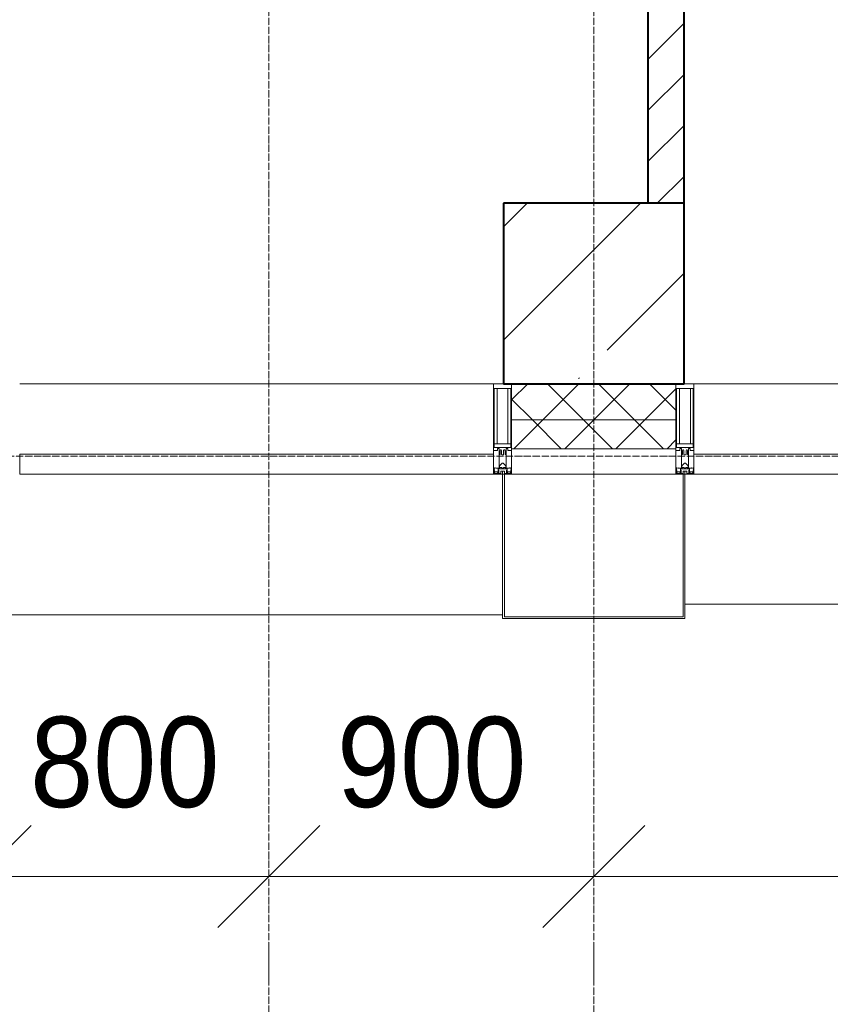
# Model space of a CAD drawing. Header units: millimetres. Extents: x -816133 to 919604, y 87941 to 147341.
# Tile 119 of 201: x -14442 to -12197, y 119056 to 121782. Entities that reach past the tile are written whole.
import ezdxf

# ---------------------------------------------------------------- set-up
doc = ezdxf.new("R2010")
doc.units = ezdxf.units.MM
doc.linetypes.add('ADSK_Линия сетки', pattern=[25, 20, -2.5, 0, -2.5])
doc.linetypes.add('Линия сетки', pattern=[25, 20, -2.5, 0, -2.5])
for name, color, linetype, lineweight in [('A-010-D_DIM', 7, 'Continuous', 9), ('A-200-M_WALL', 7, 'Continuous', 18), ('A-200-M_WALL_INT', 7, 'Continuous', 18), ('A-200-M_WALL_PAT', 7, 'Continuous', 40), ('A-214-M_CURT_WALL', 7, 'Continuous', 18), ('A-215-M_CURT_PANEL', 7, 'Continuous', 18), ('A-280-M_COLUMN', 7, 'Continuous', 18), ('S-280-M_COLUMN', 7, 'Continuous', 18), ('Z-030-M_GRID', 7, 'Continuous', 9), ('Z-060-M_DETAIL', 7, 'Continuous', 18), ('СС-011-ПОЖ-СИГНАЛИЗАЦИЯ', 1, 'Continuous', 30)]:
    doc.layers.add(name, color=color, linetype=linetype, lineweight=lineweight)
doc.styles.add('Arial_3', font='arial.ttf', dxfattribs={"width": 0.9, "height": 500})

# ---------------------------------------------------------------- blocks, each defined once
blk = doc.blocks.new('10эт')
at = {"layer": 'S-280-M_COLUMN', "lineweight": 9}
h = blk.add_hatch(dxfattribs=at)
h.set_pattern_fill('FP_26', color=9, style=0, pattern_type=2)
h.set_pattern_definition([(45, (221501.7, 104051.05), (-314.309, 314.309), []), (45, (221816.03, 104051.05), (-314.309, 314.309), [555.625, -111.125, 3.353, -107.772])])
h.paths.add_polyline_path([(347701.7, 119651.1), (347701.7, 120151.1), (347201.7, 120151.1), (347201.7, 119651.1)])
at = {"color": 9, "linetype": 'ByBlock', "lineweight": 15}
for p, q in [((345610.3, 118145.2), (345893.1, 118428)), ((345610.3, 118145.2), (345893.1, 118428)), ((346693.1, 118428), (346410.3, 118145.2)), ((346410.3, 118145.2), (346693.1, 118428)), ((347593.1, 118428), (347310.3, 118145.2)), ((347593.1, 118428), (347310.3, 118145.2))]:
    blk.add_line(p, q, dxfattribs=at)
at = {"layer": 'A-010-D_DIM', "color": 9, "lineweight": 20}
for p, q in [((343551.7, 118286.6), (346051.7, 118286.6)), ((345751.7, 118286.6), (346551.7, 118286.6)), ((346551.7, 118286.6), (346268.9, 118286.6)), ((346551.7, 118286.6), (346834.5, 118286.6)), ((346551.7, 118286.6), (347451.7, 118286.6)), ((347151.7, 118286.6), (351351.7, 118286.6)), ((347451.7, 118286.6), (347734.5, 118286.6)), ((346551.7, 118086.6), (346551.7, 117986.6)), ((346551.7, 118086.6), (346551.7, 117986.6)), ((347451.7, 118086.6), (347451.7, 117986.6)), ((347451.7, 118086.6), (347451.7, 117986.6))]:
    blk.add_line(p, q, dxfattribs=at)
at = {"layer": 'A-200-M_WALL', "color": 9, "lineweight": 9}
for p, q in [((347224.2, 119651.1), (347224.2, 119471.1)), ((347679.2, 119471.1), (347679.2, 119651.1)), ((347679.2, 119551.1), (347224.2, 119551.1)), ((347224.2, 119471.1), (347679.2, 119471.1))]:
    blk.add_line(p, q, dxfattribs=at)
at = {"layer": 'A-200-M_WALL_INT', "color": 9, "lineweight": 40}
for p, q in [((347601.7, 123451.1), (347601.7, 120151.1)), ((347701.7, 120151.1), (347701.7, 122751.1))]:
    blk.add_line(p, q, dxfattribs=at)
at = {"layer": 'A-200-M_WALL_PAT', "color": 9, "linetype": 'Continuous', "lineweight": 9}
for p, q in [((347601.7, 120549.5), (347701.7, 120649.5)), ((347601.7, 120408.1), (347701.7, 120508.1)), ((347601.7, 120266.7), (347701.7, 120366.7)), ((347627.5, 120151.1), (347701.7, 120225.2))]:
    blk.add_line(p, q, dxfattribs=at)
at = {"layer": 'A-200-M_WALL_PAT', "color": 9, "linetype": 'Continuous', "lineweight": 5}
for p, q in [((347224.2, 119606.3), (347269, 119651.1)), ((347310.4, 119551.1), (347410.4, 119651.1)), ((347423.1, 119551.1), (347323.1, 119651.1)), ((347451.8, 119551.1), (347551.8, 119651.1)), ((347564.5, 119551.1), (347464.5, 119651.1)), ((347593.2, 119551.1), (347679.2, 119637)), ((347679.2, 119577.7), (347605.9, 119651.1)), ((347281.7, 119551.1), (347224.2, 119608.5)), ((347230.4, 119471.1), (347310.4, 119551.1)), ((347361.7, 119471.1), (347281.7, 119551.1)), ((347371.8, 119471.1), (347451.8, 119551.1)), ((347503.1, 119471.1), (347423.1, 119551.1)), ((347513.2, 119471.1), (347593.2, 119551.1)), ((347644.5, 119471.1), (347564.5, 119551.1)), ((347654.6, 119471.1), (347679.2, 119495.6))]:
    blk.add_line(p, q, dxfattribs=at)
at = {"layer": 'A-214-M_CURT_WALL', "color": 9, "lineweight": 5}
for p, q in [((347174.2, 119651.1), (345861.7, 119651.1)), ((349041.7, 119651.1), (347729.2, 119651.1))]:
    blk.add_line(p, q, dxfattribs=at)
at = {"layer": 'A-214-M_CURT_WALL', "color": 9, "lineweight": 5, "extrusion": (0, 0, -1)}
for p, q in [((347174.2, 119651.1), (347174.2, 119401.1)), ((347201.7, 119651.1), (347174.2, 119651.1)), ((347224.2, 119401.1), (347224.2, 119651.1)), ((347679.2, 119651.1), (347679.2, 119401.1)), ((347729.2, 119651.1), (347701.7, 119651.1)), ((347729.2, 119401.1), (347729.2, 119651.1)), ((347174.2, 119401.1), (347199.2, 119401.1)), ((347204.2, 119401.1), (347224.2, 119401.1)), ((347679.2, 119401.1), (347699.2, 119401.1)), ((347704.2, 119401.1), (347729.2, 119401.1))]:
    blk.add_line(p, q, dxfattribs=at)
at = {"layer": 'A-215-M_CURT_PANEL', "color": 9, "lineweight": 5}
for p, q in [((347174.2, 119456.1), (345861.7, 119456.1)), ((345861.7, 119456.1), (345861.7, 119401.1)), ((347174.2, 119401.1), (347174.2, 119456.1)), ((349041.7, 119456.1), (347729.2, 119456.1)), ((347729.2, 119456.1), (347729.2, 119401.1)), ((345861.7, 119401.1), (347174.2, 119401.1)), ((347729.2, 119401.1), (349041.7, 119401.1))]:
    blk.add_line(p, q, dxfattribs=at)
at = {"layer": 'A-280-M_COLUMN', "color": 9, "lineweight": 5}
for p, q in [((347199.2, 119401.1), (347204.2, 119401.1)), ((347199.2, 119001.1), (347199.2, 119401.1)), ((347204.2, 119401.1), (347204.2, 119006.1)), ((347679.2, 119401.1), (347224.2, 119401.1)), ((347699.2, 119401.1), (347704.2, 119401.1)), ((347699.2, 119006.1), (347699.2, 119401.1)), ((347704.2, 119401.1), (347704.2, 119001.1)), ((347704.2, 119041.1), (349066.7, 119041.1)), ((345836.7, 119011.1), (347199.2, 119011.1)), ((347704.2, 119001.1), (347199.2, 119001.1)), ((347204.2, 119006.1), (347699.2, 119006.1))]:
    blk.add_line(p, q, dxfattribs=at)
at = {"layer": 'S-280-M_COLUMN', "color": 9, "lineweight": 40}
for p, q in [((347701.7, 120151.1), (347201.7, 120151.1)), ((347201.7, 120151.1), (347201.7, 119651.1)), ((347701.7, 119651.1), (347701.7, 120151.1)), ((347201.7, 119651.1), (347701.7, 119651.1))]:
    blk.add_line(p, q, dxfattribs=at)
at = {"layer": 'Z-030-M_GRID', "color": 9, "linetype": 'Линия сетки'}
for p, q in [((346551.7, 116076.8), (346551.7, 137026.1)), ((347451.7, 116076.8), (347451.7, 137026.1))]:
    blk.add_line(p, q, dxfattribs=at)
at = {"layer": 'Z-030-M_GRID', "color": 9, "linetype": 'ADSK_Линия сетки'}
blk.add_line((358421.7, 119451.1), (308438.4, 119451.1), dxfattribs=at)
at = {"layer": 'Z-060-M_DETAIL', "color": 9, "lineweight": 5}
for p, q in [((347174.2, 119466.3), (347174.2, 119651.1)), ((347174.2, 119651.1), (347199.2, 119651.1)), ((347176.2, 119638.4), (347199.2, 119638.4)), ((347176.2, 119638.4), (347176.2, 119474.6)), ((347184.3, 119485), (347184.3, 119638.4)), ((347224.2, 119651.1), (347199.2, 119651.1)), ((347222.2, 119638.4), (347199.2, 119638.4)), ((347214.1, 119485), (347214.1, 119638.4)), ((347222.2, 119638.4), (347222.2, 119474.6)), ((347224.2, 119466.3), (347224.2, 119651.1)), ((347679.2, 119466.3), (347679.2, 119651.1)), ((347679.2, 119651.1), (347704.2, 119651.1)), ((347681.2, 119638.4), (347704.2, 119638.4)), ((347681.2, 119638.4), (347681.2, 119474.6)), ((347689.3, 119485), (347689.3, 119638.4)), ((347729.2, 119651.1), (347704.2, 119651.1)), ((347727.2, 119638.4), (347704.2, 119638.4)), ((347719.1, 119485), (347719.1, 119638.4)), ((347727.2, 119638.4), (347727.2, 119474.6)), ((347729.2, 119466.3), (347729.2, 119651.1)), ((347185.2, 119466.3), (347174.2, 119466.3)), ((347199.2, 119485), (347176.2, 119485)), ((347198.7, 119474.6), (347176.2, 119474.6)), ((347185.2, 119472.3), (347185.2, 119466.3)), ((347189.2, 119472.3), (347185.2, 119472.3)), ((347189.2, 119454.1), (347189.2, 119472.3)), ((347192.2, 119466.3), (347193.4, 119468.3)), ((347192.2, 119466.3), (347192.2, 119455.7)), ((347195.1, 119468.3), (347193.4, 119468.3)), ((347195.1, 119468.3), (347196.3, 119466.1)), ((347196.3, 119466.1), (347196.3, 119455.7)), ((347199.2, 119485), (347222.2, 119485)), ((347199.7, 119474.6), (347222.2, 119474.6)), ((347203.4, 119468.3), (347202.1, 119466.1)), ((347202.1, 119466.1), (347202.1, 119455.7)), ((347203.4, 119468.3), (347205.1, 119468.3)), ((347206.3, 119466.3), (347205.1, 119468.3)), ((347206.3, 119466.3), (347206.3, 119455.7)), ((347209.2, 119472.3), (347213.2, 119472.3)), ((347209.2, 119454.1), (347209.2, 119472.3)), ((347213.2, 119472.3), (347213.2, 119466.3)), ((347213.2, 119466.3), (347224.2, 119466.3)), ((347690.2, 119466.3), (347679.2, 119466.3)), ((347704.2, 119485), (347681.2, 119485)), ((347703.7, 119474.6), (347681.2, 119474.6)), ((347690.2, 119472.3), (347690.2, 119466.3)), ((347694.2, 119472.3), (347690.2, 119472.3)), ((347694.2, 119454.1), (347694.2, 119472.3)), ((347697.2, 119466.3), (347698.4, 119468.3)), ((347697.2, 119466.3), (347697.2, 119455.7)), ((347700.1, 119468.3), (347698.4, 119468.3)), ((347700.1, 119468.3), (347701.3, 119466.1)), ((347701.3, 119466.1), (347701.3, 119455.7)), ((347704.2, 119485), (347727.2, 119485)), ((347704.7, 119474.6), (347727.2, 119474.6)), ((347708.4, 119468.3), (347707.1, 119466.1)), ((347707.1, 119466.1), (347707.1, 119455.7)), ((347708.4, 119468.3), (347710.1, 119468.3)), ((347711.3, 119466.3), (347710.1, 119468.3)), ((347711.3, 119466.3), (347711.3, 119455.7)), ((347714.2, 119472.3), (347718.2, 119472.3)), ((347714.2, 119454.1), (347714.2, 119472.3)), ((347718.2, 119472.3), (347718.2, 119466.3)), ((347718.2, 119466.3), (347729.2, 119466.3)), ((347190.5, 119454.1), (347189.2, 119454.1)), ((347189.2, 119454.1), (347189.2, 119418.1)), ((347190.5, 119454.1), (347192.2, 119455.7)), ((347197.9, 119454.1), (347196.3, 119455.7)), ((347199.2, 119454.1), (347197.9, 119454.1)), ((347199.2, 119454.1), (347200.5, 119454.1)), ((347200.5, 119454.1), (347202.1, 119455.7)), ((347207.9, 119454.1), (347206.3, 119455.7)), ((347207.9, 119454.1), (347209.2, 119454.1)), ((347209.2, 119454.1), (347209.2, 119418.1)), ((347695.5, 119454.1), (347694.2, 119454.1)), ((347694.2, 119454.1), (347694.2, 119418.1)), ((347695.5, 119454.1), (347697.2, 119455.7)), ((347702.9, 119454.1), (347701.3, 119455.7)), ((347704.2, 119454.1), (347702.9, 119454.1)), ((347704.2, 119454.1), (347705.5, 119454.1)), ((347705.5, 119454.1), (347707.1, 119455.7)), ((347712.9, 119454.1), (347711.3, 119455.7)), ((347712.9, 119454.1), (347714.2, 119454.1)), ((347714.2, 119454.1), (347714.2, 119418.1)), ((347175.4, 119415.6), (347174.2, 119415.3)), ((347174.2, 119401.1), (347174.2, 119415.3)), ((347176.9, 119418.1), (347175.4, 119418.1)), ((347175.4, 119418.1), (347175.4, 119415.6)), ((347176.7, 119411.6), (347175.4, 119415.6)), ((347176.7, 119411.6), (347175.5, 119410.9)), ((347175.5, 119402.4), (347175.5, 119410.9)), ((347176, 119411.2), (347176.7, 119409)), ((347176.7, 119409), (347176.7, 119405.5)), ((347176.9, 119418.1), (347176.9, 119417.1)), ((347176.9, 119417.1), (347177.9, 119417.1)), ((347180.2, 119418.7), (347177.9, 119417.1)), ((347177.9, 119405.5), (347177.9, 119407.6)), ((347177.9, 119407.6), (347185, 119407.6)), ((347180.8, 119417.7), (347180.2, 119418.7)), ((347191.8, 119417.7), (347180.8, 119417.7)), ((347185, 119407.6), (347185, 119405.5)), ((347186, 119405.5), (347187, 119408.3)), ((347186.5, 119408.7), (347187.9, 119412.4)), ((347186.5, 119408.7), (347187.4, 119407.9)), ((347187, 119410.1), (347187, 119415.9)), ((347187, 119415.9), (347199.2, 119415.9)), ((347187.4, 119402.4), (347187.4, 119407.9)), ((347188.7, 119412.3), (347188, 119412.4)), ((347188.7, 119402.6), (347188.7, 119412.3)), ((347189.2, 119418.1), (347191.7, 119418.1)), ((347190.7, 119424), (347197.7, 119431)), ((347190.7, 119419.5), (347190.7, 119424)), ((347191.7, 119419.5), (347190.7, 119419.5)), ((347191.7, 119418.1), (347191.7, 119419.5)), ((347191.8, 119419.1), (347191.8, 119417.7)), ((347196.6, 119419.1), (347191.8, 119419.1)), ((347199.2, 119409.1), (347194.4, 119409.1)), ((347194.4, 119402.6), (347194.4, 119409.1)), ((347196.6, 119419.1), (347196.6, 119417.9)), ((347196.6, 119417.9), (347199.2, 119417.9)), ((347197.7, 119431), (347199.2, 119431)), ((347200.7, 119431), (347199.2, 119431)), ((347201.8, 119417.9), (347199.2, 119417.9)), ((347199.2, 119415.9), (347199.2, 119417.9)), ((347199.2, 119415.9), (347199.2, 119417.9)), ((347211.4, 119415.9), (347199.2, 119415.9)), ((347199.2, 119401.1), (347199.2, 119409.1)), ((347199.2, 119409.1), (347204, 119409.1)), ((347199.2, 119401.1), (347199.2, 119409.1)), ((347207.7, 119424), (347200.7, 119431)), ((347201.8, 119419.1), (347201.8, 119417.9)), ((347201.8, 119419.1), (347206.6, 119419.1)), ((347204, 119402.6), (347204, 119409.1)), ((347206.6, 119419.1), (347206.6, 119417.7)), ((347206.6, 119417.7), (347217.6, 119417.7)), ((347206.7, 119419.5), (347207.7, 119419.5)), ((347206.7, 119418.1), (347206.7, 119419.5)), ((347209.2, 119418.1), (347206.7, 119418.1)), ((347207.7, 119419.5), (347207.7, 119424)), ((347209.7, 119412.3), (347210.5, 119412.4)), ((347209.7, 119402.6), (347209.7, 119412.3)), ((347211.9, 119408.7), (347210.6, 119412.4)), ((347211.9, 119408.7), (347211, 119407.9)), ((347211, 119402.4), (347211, 119407.9)), ((347211.4, 119410.1), (347211.4, 119415.9)), ((347212.4, 119405.5), (347211.4, 119408.3)), ((347220.5, 119407.6), (347213.4, 119407.6)), ((347213.4, 119407.6), (347213.4, 119405.5)), ((347217.6, 119417.7), (347218.2, 119418.7)), ((347218.2, 119418.7), (347220.5, 119417.1)), ((347221.5, 119417.1), (347220.5, 119417.1)), ((347220.5, 119405.5), (347220.5, 119407.6)), ((347221.5, 119418.1), (347221.5, 119417.1)), ((347221.5, 119418.1), (347223.1, 119418.1)), ((347221.7, 119411.6), (347223.1, 119415.6)), ((347221.7, 119411.6), (347222.9, 119410.9)), ((347222.4, 119411.2), (347221.7, 119409)), ((347221.7, 119409), (347221.7, 119405.5)), ((347222.9, 119402.4), (347222.9, 119410.9)), ((347223.1, 119418.1), (347223.1, 119415.6)), ((347223.1, 119415.6), (347224.2, 119415.3)), ((347224.2, 119401.1), (347224.2, 119415.3)), ((347680.4, 119415.6), (347679.2, 119415.3)), ((347679.2, 119401.1), (347679.2, 119415.3)), ((347681.9, 119418.1), (347680.4, 119418.1)), ((347680.4, 119418.1), (347680.4, 119415.6)), ((347681.7, 119411.6), (347680.4, 119415.6)), ((347681.7, 119411.6), (347680.5, 119410.9)), ((347680.5, 119402.4), (347680.5, 119410.9)), ((347681, 119411.2), (347681.7, 119409)), ((347681.7, 119409), (347681.7, 119405.5)), ((347681.9, 119418.1), (347681.9, 119417.1)), ((347681.9, 119417.1), (347682.9, 119417.1)), ((347685.2, 119418.7), (347682.9, 119417.1)), ((347682.9, 119405.5), (347682.9, 119407.6)), ((347682.9, 119407.6), (347690, 119407.6)), ((347685.8, 119417.7), (347685.2, 119418.7)), ((347696.8, 119417.7), (347685.8, 119417.7)), ((347690, 119407.6), (347690, 119405.5)), ((347691, 119405.5), (347692, 119408.3)), ((347691.5, 119408.7), (347692.9, 119412.4)), ((347691.5, 119408.7), (347692.4, 119407.9)), ((347692, 119410.1), (347692, 119415.9)), ((347692, 119415.9), (347704.2, 119415.9)), ((347692.4, 119402.4), (347692.4, 119407.9)), ((347693.7, 119412.3), (347693, 119412.4)), ((347693.7, 119402.6), (347693.7, 119412.3)), ((347694.2, 119418.1), (347696.7, 119418.1)), ((347695.7, 119424), (347702.7, 119431)), ((347695.7, 119419.5), (347695.7, 119424)), ((347696.7, 119419.5), (347695.7, 119419.5)), ((347696.7, 119418.1), (347696.7, 119419.5)), ((347696.8, 119419.1), (347696.8, 119417.7)), ((347701.6, 119419.1), (347696.8, 119419.1)), ((347704.2, 119409.1), (347699.4, 119409.1)), ((347699.4, 119402.6), (347699.4, 119409.1)), ((347701.6, 119419.1), (347701.6, 119417.9)), ((347701.6, 119417.9), (347704.2, 119417.9)), ((347702.7, 119431), (347704.2, 119431)), ((347705.7, 119431), (347704.2, 119431)), ((347706.8, 119417.9), (347704.2, 119417.9)), ((347704.2, 119415.9), (347704.2, 119417.9)), ((347704.2, 119415.9), (347704.2, 119417.9)), ((347716.4, 119415.9), (347704.2, 119415.9)), ((347704.2, 119401.1), (347704.2, 119409.1)), ((347704.2, 119409.1), (347709, 119409.1)), ((347704.2, 119401.1), (347704.2, 119409.1)), ((347712.7, 119424), (347705.7, 119431)), ((347706.8, 119419.1), (347706.8, 119417.9)), ((347706.8, 119419.1), (347711.6, 119419.1)), ((347709, 119402.6), (347709, 119409.1)), ((347711.6, 119419.1), (347711.6, 119417.7)), ((347711.6, 119417.7), (347722.6, 119417.7)), ((347711.7, 119419.5), (347712.7, 119419.5)), ((347711.7, 119418.1), (347711.7, 119419.5)), ((347714.2, 119418.1), (347711.7, 119418.1)), ((347712.7, 119419.5), (347712.7, 119424)), ((347714.7, 119412.3), (347715.5, 119412.4)), ((347714.7, 119402.6), (347714.7, 119412.3)), ((347716.9, 119408.7), (347715.6, 119412.4)), ((347716.9, 119408.7), (347716, 119407.9)), ((347716, 119402.4), (347716, 119407.9)), ((347716.4, 119410.1), (347716.4, 119415.9)), ((347717.4, 119405.5), (347716.4, 119408.3)), ((347725.5, 119407.6), (347718.4, 119407.6)), ((347718.4, 119407.6), (347718.4, 119405.5)), ((347722.6, 119417.7), (347723.2, 119418.7)), ((347723.2, 119418.7), (347725.5, 119417.1)), ((347726.5, 119417.1), (347725.5, 119417.1)), ((347725.5, 119405.5), (347725.5, 119407.6)), ((347726.5, 119418.1), (347726.5, 119417.1)), ((347726.5, 119418.1), (347728.1, 119418.1)), ((347726.7, 119411.6), (347728.1, 119415.6)), ((347726.7, 119411.6), (347727.9, 119410.9)), ((347727.4, 119411.2), (347726.7, 119409)), ((347726.7, 119409), (347726.7, 119405.5)), ((347727.9, 119402.4), (347727.9, 119410.9)), ((347728.1, 119418.1), (347728.1, 119415.6)), ((347728.1, 119415.6), (347729.2, 119415.3)), ((347729.2, 119401.1), (347729.2, 119415.3)), ((347174.2, 119401.1), (347199.2, 119401.1)), ((347175.5, 119402.4), (347187.4, 119402.4)), ((347177.9, 119405.5), (347176.7, 119405.5)), ((347186, 119405.5), (347185, 119405.5)), ((347194.4, 119402.6), (347188.7, 119402.6)), ((347224.2, 119401.1), (347199.2, 119401.1)), ((347204, 119402.6), (347209.7, 119402.6)), ((347222.9, 119402.4), (347211, 119402.4)), ((347212.4, 119405.5), (347213.4, 119405.5)), ((347220.5, 119405.5), (347221.7, 119405.5)), ((347679.2, 119401.1), (347704.2, 119401.1)), ((347680.5, 119402.4), (347692.4, 119402.4)), ((347682.9, 119405.5), (347681.7, 119405.5)), ((347691, 119405.5), (347690, 119405.5)), ((347699.4, 119402.6), (347693.7, 119402.6)), ((347729.2, 119401.1), (347704.2, 119401.1)), ((347709, 119402.6), (347714.7, 119402.6)), ((347727.9, 119402.4), (347716, 119402.4)), ((347717.4, 119405.5), (347718.4, 119405.5)), ((347725.5, 119405.5), (347726.7, 119405.5))]:
    blk.add_line(p, q, dxfattribs=at)
for centre, start, end in [((347198.7, 119474.1), 0, 90), ((347199.7, 119474.1), 90, 180), ((347703.7, 119474.1), 0, 90), ((347704.7, 119474.1), 90, 180)]:
    blk.add_arc(centre, 0.5, start, end, dxfattribs=at)
at = {"layer": 'A-010-D_DIM', "color": 9, "lineweight": 30, "style": 'Arial_3', "width": 0.9}
for s, p in [('800', (345890.6, 118479)), ('900', (346740.5, 118479))]:
    blk.add_text(s, height=250, dxfattribs=at).set_placement(p)

msp = doc.modelspace()

# ---------------------------------------------------------------- block references
at = {"layer": 'СС-011-ПОЖ-СИГНАЛИЗАЦИЯ', "color": 9, "lineweight": 30}
msp.add_blockref('10эт', (-360303.7, 1122.9), dxfattribs=at)

doc.saveas('drawing.dxf')
